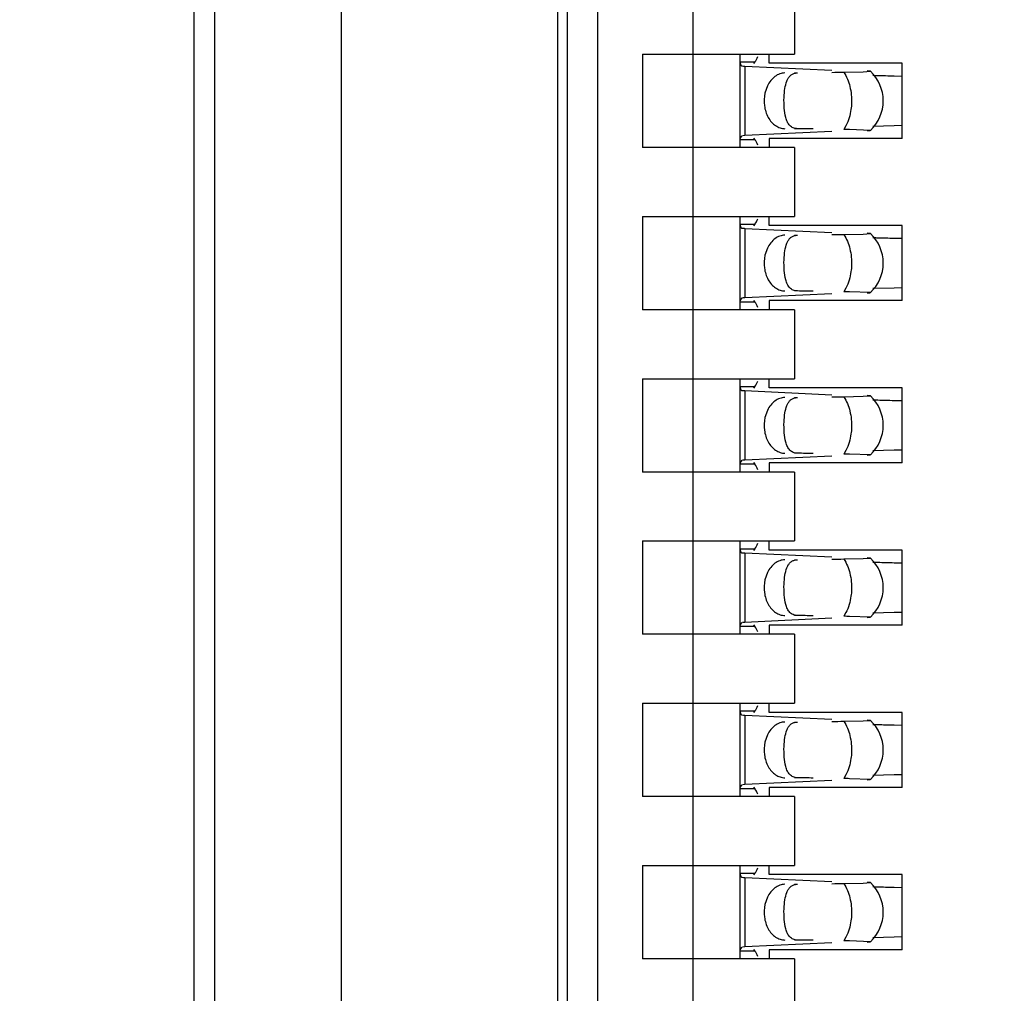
# Model space of a CAD drawing. Header units: inches. Extents: x 0 to 22, y 0 to 17.
# Tile 28 of 61: x 3.849 to 4.04, y 8.944 to 9.133. Entities that reach past the tile are written whole.
import ezdxf

# ---------------------------------------------------------------- set-up
doc = ezdxf.new("R2010")
doc.units = ezdxf.units.IN
doc.header["$LTSCALE"] = 1.21
doc.header["$MEASUREMENT"] = 0
doc.layers.get('0').update_dxf_attribs({"linetype": 'CONTINUOUS'})
doc.layers.add('DIMENSIONS', color=7, linetype='CONTINUOUS')
doc.styles.get("Standard").update_dxf_attribs({"font": 'txt', "width": 0.8})
doc.dimstyles.new('DIMSTYLE_1', dxfattribs={"dimtxt": 0.125, "dimasz": 0.18, "dimexe": 0.18, "dimexo": 0.0625, "dimgap": 0.09, "dimtad": 0, "dimtih": 1, "dimtoh": 1, "dimdec": 3, "dimzin": 4, "dimdsep": 46, "dimtxsty": 'STANDARD', "dimblk": '_FILLED', "dimblk1": '_FILLED', "dimblk2": '_FILLED', "dimcen": 0.09, "dimadec": 0, "dimazin": 0, "dimtp": 0.01, "dimtm": 0.01, "dimtfac": 1, "dimtdec": 3, "dimtofl": 0, "dimtmove": 0, "dimatfit": 3, "dimldrblk": '_FILLED', "dimfxl": 1, "dimtolj": 1, "dimtzin": 4, "dimarcsym": 0})

# ---------------------------------------------------------------- blocks, each defined once
blk = doc.blocks.new('*D14')
at = {"layer": 'DIMENSIONS', "color": 2, "linetype": 'CONTINUOUS'}
blk.add_line((3.9634381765, 7.385423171), (3.445098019, 7.385423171), dxfattribs=at)
at = {"layer": 'DIMENSIONS', "color": 2, "linetype": 'CONTINUOUS', "insert": (3.382598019, 7.447923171), "char_height": 0.125, "width": 1.425, "attachment_point": 3, "line_spacing_factor": 0.9}
blk.add_mtext('-3.706{\\Ftxt.shx;\\W1.000000;\\H0.125000; }[94.13]', dxfattribs=at)
blk = doc.blocks.new('_FILLED')
at = {"color": 0, "linetype": 'BYBLOCK'}
blk.add_solid([(0, 0), (-1, 0.1736111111), (-1, -0.1736111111)], dxfattribs=at)
blk = doc.blocks.new('*D15')
at = {"layer": 'DIMENSIONS', "color": 2, "linetype": 'CONTINUOUS'}
blk.add_line((3.928998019, 6.8692184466), (3.445098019, 6.8692184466), dxfattribs=at)
at = {"layer": 'DIMENSIONS', "color": 2, "linetype": 'CONTINUOUS', "insert": (3.382598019, 6.9317184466), "char_height": 0.125, "width": 1.525, "attachment_point": 3, "line_spacing_factor": 0.9}
blk.add_mtext('-4.222{\\Ftxt.shx;\\W1.000000;\\H0.125000; }[107.24]', dxfattribs=at)
blk = doc.blocks.new('*D16')
at = {"layer": 'DIMENSIONS', "color": 2, "linetype": 'CONTINUOUS'}
blk.add_line((4.337998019, 6.2692184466), (3.445098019, 6.2692184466), dxfattribs=at)
at = {"layer": 'DIMENSIONS', "color": 2, "linetype": 'CONTINUOUS', "insert": (3.382598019, 6.3317184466), "char_height": 0.125, "width": 1.525, "attachment_point": 3, "line_spacing_factor": 0.9}
blk.add_mtext('-4.822{\\Ftxt.shx;\\W1.000000;\\H0.125000; }[122.48]', dxfattribs=at)
blk = doc.blocks.new('*D17')
at = {"layer": 'DIMENSIONS', "color": 2, "linetype": 'CONTINUOUS'}
for p, q in [((3.7807905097, 6.1477749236), (3.6201636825, 5.9958963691)), ((4.326098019, 6.1477749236), (3.7807905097, 6.1477749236)), ((3.6201636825, 5.9958963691), (3.445098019, 5.9958963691))]:
    blk.add_line(p, q, dxfattribs=at)
at = {"layer": 'DIMENSIONS', "color": 2, "linetype": 'CONTINUOUS', "insert": (3.382598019, 6.0583963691), "char_height": 0.125, "width": 1.525, "attachment_point": 3, "line_spacing_factor": 0.9}
blk.add_mtext('-4.943{\\Ftxt.shx;\\W1.000000;\\H0.125000; }[125.56]', dxfattribs=at)

msp = doc.modelspace()

# ---------------------------------------------------------------- linework, layer by layer
at = {"color": 7, "linetype": 'CONTINUOUS'}
for p, q in [((3.886598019, 11.1606528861), (3.886598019, 6.4597840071)), ((3.911198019, 7.0476003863), (3.911198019, 10.3128365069)), ((3.953198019, 7.0805747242), (3.953198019, 10.2801945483)), ((3.9550720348, 7.385423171), (3.9550720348, 10.2200688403)), ((3.9609775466, 7.5035334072), (3.9609775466, 10.040934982)), ((3.9794814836, 7.5678205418), (3.9794814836, 10.0376714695)), ((3.882598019, 9.6802184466), (3.882598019, 7.6802184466)), ((3.999166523, 9.1401475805), (3.999166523, 9.1267617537)), ((3.9696389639, 9.1267617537), (3.9696389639, 9.1086515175)), ((3.9696389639, 9.1267617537), (3.999166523, 9.1267617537)), ((3.9885366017, 9.1267617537), (3.9885366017, 9.1086515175)), ((3.9885366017, 9.1252683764), (3.9914818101, 9.1252683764)), ((3.9885375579, 9.1253266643), (3.9885366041, 9.1252580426)), ((3.9885366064, 9.1252565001), (3.9887056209, 9.1246217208)), ((3.9914818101, 9.1252683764), (3.991191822, 9.1249412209)), ((3.994205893, 9.1249901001), (3.994205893, 9.1267617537)), ((4.0200326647, 9.1249901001), (3.994205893, 9.1249901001)), ((4.0200326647, 9.110423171), (4.0200326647, 9.1249901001)), ((3.9887056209, 9.1246217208), (3.9889237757, 9.1244802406)), ((3.9889237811, 9.1244821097), (3.9892816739, 9.1244602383)), ((3.9895034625, 9.124448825), (4.0063865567, 9.1236647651)), ((3.9993143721, 9.1230784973), (3.9997462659, 9.1231200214)), ((4.0087219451, 9.1232716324), (4.0124699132, 9.123351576)), ((4.0124699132, 9.123351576), (4.0138863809, 9.1234437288)), ((4.0138863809, 9.1234437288), (4.0132564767, 9.1234962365)), ((4.0184999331, 9.1225519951), (4.0200164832, 9.1225199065)), ((3.9938902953, 9.1206125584), (3.9934132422, 9.1192199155)), ((4.0063865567, 9.1117485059), (3.9895034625, 9.1109644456)), ((4.0138864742, 9.1119696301), (4.009849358, 9.1121229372)), ((4.0132565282, 9.111917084), (4.0138365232, 9.1119560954)), ((4.018499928, 9.1128611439), (4.0143417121, 9.1127509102)), ((4.0200164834, 9.1128932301), (4.018499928, 9.1128611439)), ((3.9914818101, 9.1101448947), (3.9885366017, 9.1101448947)), ((3.9885366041, 9.1101552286), (3.9885375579, 9.1100866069)), ((3.988578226, 9.1105294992), (3.9885366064, 9.1101567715)), ((3.9889237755, 9.1109331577), (3.988578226, 9.1105294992)), ((3.9895034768, 9.1109639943), (3.9890883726, 9.1109420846)), ((3.9911918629, 9.1104720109), (3.9914818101, 9.1101448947)), ((3.994205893, 9.110423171), (3.994205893, 9.1086515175)), ((4.0200326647, 9.110423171), (3.994205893, 9.110423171)), ((3.999166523, 9.1086515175), (3.9696389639, 9.1086515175)), ((3.999166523, 9.1086515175), (3.999166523, 9.0952656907)), ((3.9696389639, 9.0952656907), (3.9696389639, 9.0771554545)), ((3.9696389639, 9.0952656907), (3.999166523, 9.0952656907)), ((3.9885366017, 9.0952656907), (3.9885366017, 9.0771554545)), ((3.994205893, 9.0934940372), (3.994205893, 9.0952656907)), ((3.9885366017, 9.0937723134), (3.9914818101, 9.0937723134)), ((3.9885375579, 9.0938306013), (3.9885366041, 9.0937619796)), ((3.9885366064, 9.0937604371), (3.9887056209, 9.0931256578)), ((3.9887056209, 9.0931256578), (3.9889237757, 9.0929841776)), ((3.9889237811, 9.0929860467), (3.9892816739, 9.0929641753)), ((3.9895034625, 9.0929527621), (4.0063865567, 9.0921687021)), ((3.9914818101, 9.0937723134), (3.991191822, 9.0934451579)), ((4.0200326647, 9.0934940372), (3.994205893, 9.0934940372)), ((4.0200326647, 9.078927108), (4.0200326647, 9.0934940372)), ((3.9993143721, 9.0915824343), (3.9997462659, 9.0916239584)), ((4.0087219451, 9.0917755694), (4.0124699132, 9.091855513)), ((4.0124699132, 9.091855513), (4.0138863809, 9.0919476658)), ((4.0138863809, 9.0919476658), (4.0132564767, 9.0920001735)), ((4.0184999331, 9.0910559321), (4.0200164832, 9.0910238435)), ((3.9938902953, 9.0891164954), (3.9934132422, 9.0877238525)), ((4.018499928, 9.0813650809), (4.0143417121, 9.0812548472)), ((4.0200164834, 9.0813971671), (4.018499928, 9.0813650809)), ((3.9889237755, 9.0794370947), (3.988578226, 9.0790334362)), ((3.9895034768, 9.0794679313), (3.9890883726, 9.0794460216)), ((4.0063865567, 9.080252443), (3.9895034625, 9.0794683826)), ((4.0138864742, 9.0804735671), (4.009849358, 9.0806268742)), ((4.0132565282, 9.080421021), (4.0138365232, 9.0804600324)), ((3.999166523, 9.0771554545), (3.9696389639, 9.0771554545)), ((3.9914818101, 9.0786488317), (3.9885366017, 9.0786488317)), ((3.9885366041, 9.0786591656), (3.9885375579, 9.0785905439)), ((3.988578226, 9.0790334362), (3.9885366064, 9.0786607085)), ((3.9911918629, 9.0789759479), (3.9914818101, 9.0786488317)), ((3.994205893, 9.078927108), (3.994205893, 9.0771554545)), ((4.0200326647, 9.078927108), (3.994205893, 9.078927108)), ((3.999166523, 9.0771554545), (3.999166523, 9.0637696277)), ((3.9696389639, 9.0637696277), (3.9696389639, 9.0456593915)), ((3.9696389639, 9.0637696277), (3.999166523, 9.0637696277)), ((3.9885366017, 9.0637696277), (3.9885366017, 9.0456593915)), ((3.994205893, 9.0619979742), (3.994205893, 9.0637696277)), ((3.9885366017, 9.0622762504), (3.9914818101, 9.0622762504)), ((3.9885375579, 9.0623345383), (3.9885366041, 9.0622659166)), ((3.9885366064, 9.0622643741), (3.9887056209, 9.0616295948)), ((3.9914818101, 9.0622762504), (3.991191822, 9.0619490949)), ((4.0200326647, 9.0619979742), (3.994205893, 9.0619979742)), ((4.0200326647, 9.047431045), (4.0200326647, 9.0619979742)), ((3.9887056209, 9.0616295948), (3.9889237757, 9.0614881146)), ((3.9889237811, 9.0614899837), (3.9892816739, 9.0614681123)), ((3.9895034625, 9.0614566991), (4.0063865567, 9.0606726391)), ((3.9993143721, 9.0600863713), (3.9997462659, 9.0601278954)), ((4.0087219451, 9.0602795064), (4.0124699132, 9.06035945)), ((4.0124699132, 9.06035945), (4.0138863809, 9.0604516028)), ((4.0138863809, 9.0604516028), (4.0132564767, 9.0605041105)), ((4.0184999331, 9.0595598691), (4.0200164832, 9.0595277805)), ((3.9938902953, 9.0576204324), (3.9934132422, 9.0562277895)), ((4.0063865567, 9.04875638), (3.9895034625, 9.0479723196)), ((4.0138864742, 9.0489775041), (4.009849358, 9.0491308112)), ((4.0132565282, 9.048924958), (4.0138365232, 9.0489639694)), ((4.018499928, 9.049869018), (4.0143417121, 9.0497587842)), ((4.0200164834, 9.0499011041), (4.018499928, 9.049869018)), ((3.9914818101, 9.0471527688), (3.9885366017, 9.0471527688)), ((3.9885366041, 9.0471631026), (3.9885375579, 9.0470944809)), ((3.988578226, 9.0475373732), (3.9885366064, 9.0471646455)), ((3.9889237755, 9.0479410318), (3.988578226, 9.0475373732)), ((3.9895034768, 9.0479718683), (3.9890883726, 9.0479499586)), ((3.9911918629, 9.0474798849), (3.9914818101, 9.0471527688)), ((3.994205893, 9.047431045), (3.994205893, 9.0456593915)), ((4.0200326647, 9.047431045), (3.994205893, 9.047431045)), ((3.999166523, 9.0456593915), (3.9696389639, 9.0456593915)), ((3.999166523, 9.0456593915), (3.999166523, 9.0322735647)), ((3.9696389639, 9.0322735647), (3.9696389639, 9.0141633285)), ((3.9696389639, 9.0322735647), (3.999166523, 9.0322735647)), ((3.9885366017, 9.0322735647), (3.9885366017, 9.0141633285)), ((3.994205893, 9.0305019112), (3.994205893, 9.0322735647)), ((3.9885366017, 9.0307801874), (3.9914818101, 9.0307801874)), ((3.9885375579, 9.0308384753), (3.9885366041, 9.0307698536)), ((3.9885366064, 9.0307683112), (3.9887056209, 9.0301335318)), ((3.9887056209, 9.0301335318), (3.9889237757, 9.0299920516)), ((3.9889237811, 9.0299939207), (3.9892816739, 9.0299720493)), ((3.9895034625, 9.0299606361), (4.0063865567, 9.0291765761)), ((3.9914818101, 9.0307801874), (3.991191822, 9.0304530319)), ((4.0200326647, 9.0305019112), (3.994205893, 9.0305019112)), ((4.0200326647, 9.015934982), (4.0200326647, 9.0305019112)), ((3.9993143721, 9.0285903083), (3.9997462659, 9.0286318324)), ((4.0087219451, 9.0287834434), (4.0124699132, 9.028863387)), ((4.0124699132, 9.028863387), (4.0138863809, 9.0289555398)), ((4.0138863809, 9.0289555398), (4.0132564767, 9.0290080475)), ((4.0184999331, 9.0280638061), (4.0200164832, 9.0280317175)), ((3.9938902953, 9.0261243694), (3.9934132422, 9.0247317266)), ((4.018499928, 9.018372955), (4.0143417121, 9.0182627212)), ((4.0200164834, 9.0184050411), (4.018499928, 9.018372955)), ((3.988578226, 9.0160413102), (3.9885366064, 9.0156685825)), ((3.9889237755, 9.0164449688), (3.988578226, 9.0160413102)), ((3.9895034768, 9.0164758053), (3.9890883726, 9.0164538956)), ((4.0063865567, 9.017260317), (3.9895034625, 9.0164762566)), ((3.9911918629, 9.0159838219), (3.9914818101, 9.0156567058)), ((4.0138864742, 9.0174814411), (4.009849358, 9.0176347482)), ((4.0132565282, 9.017428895), (4.0138365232, 9.0174679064)), ((3.999166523, 9.0141633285), (3.9696389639, 9.0141633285)), ((3.9914818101, 9.0156567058), (3.9885366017, 9.0156567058)), ((3.9885366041, 9.0156670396), (3.9885375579, 9.0155984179)), ((3.994205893, 9.015934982), (3.994205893, 9.0141633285)), ((4.0200326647, 9.015934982), (3.994205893, 9.015934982)), ((3.999166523, 9.0141633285), (3.999166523, 9.0007775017)), ((3.9696389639, 9.0007775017), (3.9696389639, 8.9826672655)), ((3.9696389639, 9.0007775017), (3.999166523, 9.0007775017)), ((3.9885366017, 9.0007775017), (3.9885366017, 8.9826672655)), ((3.994205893, 8.9990058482), (3.994205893, 9.0007775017)), ((3.9885366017, 8.9992841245), (3.9914818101, 8.9992841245)), ((3.9885375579, 8.9993424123), (3.9885366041, 8.9992737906)), ((3.9885366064, 8.9992722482), (3.9887056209, 8.9986374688)), ((3.9914818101, 8.9992841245), (3.991191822, 8.9989569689)), ((4.0200326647, 8.9990058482), (3.994205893, 8.9990058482)), ((4.0200326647, 8.984438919), (4.0200326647, 8.9990058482)), ((3.9887056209, 8.9986374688), (3.9889237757, 8.9984959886)), ((3.9889237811, 8.9984978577), (3.9892816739, 8.9984759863)), ((3.9895034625, 8.9984645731), (4.0063865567, 8.9976805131)), ((3.9993143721, 8.9970942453), (3.9997462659, 8.9971357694)), ((4.0087219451, 8.9972873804), (4.0124699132, 8.997367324)), ((4.0124699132, 8.997367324), (4.0138863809, 8.9974594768)), ((4.0138863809, 8.9974594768), (4.0132564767, 8.9975119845)), ((4.0184999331, 8.9965677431), (4.0200164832, 8.9965356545)), ((3.9938902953, 8.9946283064), (3.9934132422, 8.9932356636)), ((4.0063865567, 8.985764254), (3.9895034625, 8.9849801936)), ((4.0138864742, 8.9859853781), (4.009849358, 8.9861386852)), ((4.0132565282, 8.985932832), (4.0138365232, 8.9859718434)), ((4.018499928, 8.986876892), (4.0143417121, 8.9867666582)), ((4.0200164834, 8.9869089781), (4.018499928, 8.986876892)), ((3.9914818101, 8.9841606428), (3.9885366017, 8.9841606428)), ((3.9885366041, 8.9841709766), (3.9885375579, 8.9841023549)), ((3.988578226, 8.9845452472), (3.9885366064, 8.9841725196)), ((3.9889237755, 8.9849489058), (3.988578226, 8.9845452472)), ((3.9895034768, 8.9849797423), (3.9890883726, 8.9849578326)), ((3.9911918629, 8.9844877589), (3.9914818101, 8.9841606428)), ((3.994205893, 8.984438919), (3.994205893, 8.9826672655)), ((4.0200326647, 8.984438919), (3.994205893, 8.984438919)), ((3.999166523, 8.9826672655), (3.9696389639, 8.9826672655)), ((3.999166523, 8.9826672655), (3.999166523, 8.9692814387)), ((3.9696389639, 8.9692814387), (3.9696389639, 8.9511712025)), ((3.9696389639, 8.9692814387), (3.999166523, 8.9692814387)), ((3.9885366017, 8.9692814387), (3.9885366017, 8.9511712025)), ((3.994205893, 8.9675097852), (3.994205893, 8.9692814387)), ((3.9885366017, 8.9677880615), (3.9914818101, 8.9677880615)), ((3.9885375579, 8.9678463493), (3.9885366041, 8.9677777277)), ((3.9885366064, 8.9677761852), (3.9887056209, 8.9671414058)), ((3.9887056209, 8.9671414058), (3.9889237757, 8.9669999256)), ((3.9889237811, 8.9670017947), (3.9892816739, 8.9669799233)), ((3.9895034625, 8.9669685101), (4.0063865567, 8.9661844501)), ((3.9914818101, 8.9677880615), (3.991191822, 8.9674609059)), ((4.0200326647, 8.9675097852), (3.994205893, 8.9675097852)), ((4.0200326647, 8.9529428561), (4.0200326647, 8.9675097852)), ((3.9993143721, 8.9655981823), (3.9997462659, 8.9656397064)), ((4.0087219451, 8.9657913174), (4.0124699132, 8.965871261)), ((4.0124699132, 8.965871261), (4.0138863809, 8.9659634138)), ((4.0138863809, 8.9659634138), (4.0132564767, 8.9660159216)), ((4.0184999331, 8.9650716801), (4.0200164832, 8.9650395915)), ((3.9938902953, 8.9631322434), (3.9934132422, 8.9617396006)), ((4.018499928, 8.955380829), (4.0143417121, 8.9552705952)), ((4.0200164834, 8.9554129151), (4.018499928, 8.955380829)), ((3.988578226, 8.9530491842), (3.9885366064, 8.9526764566)), ((3.9889237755, 8.9534528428), (3.988578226, 8.9530491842)), ((3.9895034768, 8.9534836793), (3.9890883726, 8.9534617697)), ((4.0063865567, 8.954268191), (3.9895034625, 8.9534841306)), ((3.9911918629, 8.952991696), (3.9914818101, 8.9526645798)), ((3.994205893, 8.9529428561), (3.994205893, 8.9511712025)), ((4.0200326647, 8.9529428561), (3.994205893, 8.9529428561)), ((4.0138864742, 8.9544893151), (4.009849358, 8.9546426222)), ((4.0132565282, 8.954436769), (4.0138365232, 8.9544757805)), ((3.999166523, 8.9511712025), (3.9696389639, 8.9511712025)), ((3.9914818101, 8.9526645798), (3.9885366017, 8.9526645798)), ((3.9885366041, 8.9526749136), (3.9885375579, 8.9526062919)), ((3.999166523, 8.9511712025), (3.999166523, 8.9377853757))]:
    msp.add_line(p, q, dxfattribs=at)
at = {"color": 9, "linetype": 'CONTINUOUS'}
for p, q in [((3.9895034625, 9.124448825), (3.9895034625, 9.1109644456)), ((3.999166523, 9.1231200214), (3.9997462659, 9.1231200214)), ((3.9997462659, 9.1122932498), (3.999166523, 9.1122932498)), ((4.0091334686, 9.1128531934), (4.0087219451, 9.1121416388)), ((3.9895034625, 9.0929527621), (3.9895034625, 9.0794683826)), ((3.999166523, 9.0916239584), (3.9997462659, 9.0916239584)), ((4.0091334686, 9.0813571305), (4.0087219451, 9.0806455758)), ((3.9997462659, 9.0807971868), (3.999166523, 9.0807971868)), ((3.9895034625, 9.0614566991), (3.9895034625, 9.0479723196)), ((3.999166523, 9.0601278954), (3.9997462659, 9.0601278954)), ((3.9997462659, 9.0493011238), (3.999166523, 9.0493011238)), ((4.0091334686, 9.0498610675), (4.0087219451, 9.0491495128)), ((3.9895034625, 9.0299606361), (3.9895034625, 9.0164762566)), ((3.999166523, 9.0286318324), (3.9997462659, 9.0286318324)), ((4.0091334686, 9.0183650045), (4.0087219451, 9.0176534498)), ((3.9997462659, 9.0178050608), (3.999166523, 9.0178050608)), ((3.9895034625, 8.9984645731), (3.9895034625, 8.9849801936)), ((3.999166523, 8.9971357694), (3.9997462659, 8.9971357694)), ((3.9997462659, 8.9863089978), (3.999166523, 8.9863089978)), ((4.0091334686, 8.9868689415), (4.0087219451, 8.9861573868)), ((3.9895034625, 8.9669685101), (3.9895034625, 8.9534841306)), ((3.999166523, 8.9656397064), (3.9997462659, 8.9656397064)), ((4.0091334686, 8.9553728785), (4.0087219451, 8.9546613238)), ((3.9997462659, 8.9548129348), (3.999166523, 8.9548129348))]:
    msp.add_line(p, q, dxfattribs=at)
at = {"color": 7, "linetype": 'CONTINUOUS'}
for centre, radius, start, end in [((3.9910816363, 9.1586327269), 0.0342198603, 266.9848544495, 267.3566322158), ((4.008493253, 9.1177066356), 0.0078740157, 313.2313990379, 46.7695386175), ((4.0229598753, 9.3838452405), 0.2613250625, 268.110127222, 268.3298669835), ((4.0252635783, 9.464188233), 0.3417010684, 268.3363875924, 268.582163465), ((4.0310384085, 9.6914902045), 0.5690763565, 268.5671778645, 268.737498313), ((4.0021397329, 8.6813445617), 0.4308473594, 88.9746889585, 89.1246374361), ((3.9910816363, 9.1271366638), 0.0342198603, 266.9848544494, 267.3566322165), ((4.008493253, 9.0862105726), 0.0078740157, 313.2313990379, 46.7695386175), ((4.0229598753, 9.3523491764), 0.2613250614, 268.1101272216, 268.329866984), ((4.0252635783, 9.43269217), 0.3417010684, 268.3363875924, 268.582163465), ((4.0310384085, 9.6599941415), 0.5690763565, 268.5671778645, 268.737498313), ((4.0021397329, 8.6498484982), 0.4308473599, 88.9746889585, 89.1246374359), ((3.9910816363, 9.0956406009), 0.0342198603, 266.9848544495, 267.3566322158), ((4.008493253, 9.0547145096), 0.0078740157, 313.2313990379, 46.7695386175), ((4.0229598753, 9.3208531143), 0.2613250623, 268.110127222, 268.3298669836), ((4.0252635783, 9.401196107), 0.3417010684, 268.3363875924, 268.582163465), ((4.0310384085, 9.628498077), 0.569076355, 268.5671778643, 268.7374983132), ((4.0021397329, 8.6183524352), 0.4308473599, 88.9746889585, 89.1246374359), ((3.9910816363, 9.0641445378), 0.0342198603, 266.9848544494, 267.3566322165), ((4.008493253, 9.0232184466), 0.0078740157, 313.2313990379, 46.7695386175), ((4.0229598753, 9.2893570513), 0.2613250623, 268.110127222, 268.3298669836), ((4.0252635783, 9.369700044), 0.3417010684, 268.3363875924, 268.582163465), ((4.0310384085, 9.5970020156), 0.5690763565, 268.5671778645, 268.737498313), ((4.0021397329, 8.5868563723), 0.4308473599, 88.9746889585, 89.1246374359), ((3.9910816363, 9.0326484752), 0.0342198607, 266.9848544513, 267.3566322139), ((4.008493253, 8.9917223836), 0.0078740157, 313.2313990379, 46.7695386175), ((4.0229598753, 9.2578609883), 0.2613250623, 268.110127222, 268.3298669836), ((4.0252635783, 9.338203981), 0.3417010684, 268.3363875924, 268.582163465), ((4.0310384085, 9.5655059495), 0.5690763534, 268.5671778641, 268.7374983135), ((4.0021397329, 8.5553603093), 0.4308473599, 88.9746889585, 89.1246374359), ((3.9910816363, 9.0011524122), 0.0342198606, 266.9848544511, 267.3566322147), ((4.008493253, 8.9602263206), 0.0078740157, 313.2313990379, 46.7695386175), ((4.0229598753, 9.2263649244), 0.2613250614, 268.1101272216, 268.329866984), ((4.0252635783, 9.3067079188), 0.3417010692, 268.3363875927, 268.5821634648), ((4.0310384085, 9.534009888), 0.569076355, 268.5671778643, 268.7374983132), ((4.0021397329, 8.5238642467), 0.4308473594, 88.9746889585, 89.1246374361)]:
    msp.add_arc(centre, radius, start, end, dxfattribs=at)
for centre, major_axis, ratio, start_param, end_param in [((3.9903439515, 9.1362895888), (-0, 0.0118110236), 0.2679491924, -2.7738167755, -2.5765937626), ((3.6720865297, 9.1177066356), (0.4711895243, 0.0078735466), 0.0001824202, -0.7820906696, -0.7749796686), ((3.6720865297, 9.1177066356), (0.4711895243, -0.0078735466), 0.0001824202, 0.7929389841, 0.8018391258), ((3.9903439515, 9.0991236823), (-0, 0.0118110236), 0.2679491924, -0.5650009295, -0.3677758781), ((3.9903439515, 9.1047935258), (-0, 0.0118110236), 0.2679491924, -2.7738167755, -2.5765937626), ((3.6720865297, 9.0862105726), (0.4711895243, 0.0078735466), 0.0001824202, -0.7820906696, -0.7749796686), ((3.6720865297, 9.0862105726), (0.4711895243, -0.0078735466), 0.0001824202, 0.7929389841, 0.8018391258), ((3.9903439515, 9.0676276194), (0, 0.0118110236), 0.2679491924, -0.5650009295, -0.3677758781), ((3.9903439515, 9.0732974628), (0, 0.0118110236), 0.2679491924, -2.7738167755, -2.5765937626), ((3.6720865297, 9.0547145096), (0.4711895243, 0.0078735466), 0.0001824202, -0.7820906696, -0.7749796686), ((3.6720865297, 9.0547145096), (0.4711895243, -0.0078735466), 0.0001824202, 0.7929389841, 0.8018391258), ((3.9903439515, 9.0361315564), (0, 0.0118110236), 0.2679491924, -0.5650009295, -0.3677758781), ((3.9903439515, 9.0418013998), (-0, 0.0118110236), 0.2679491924, -2.7738167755, -2.5765937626), ((3.6720865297, 9.0232184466), (0.4711895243, 0.0078735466), 0.0001824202, -0.7820906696, -0.7749796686), ((3.6720865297, 9.0232184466), (0.4711895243, -0.0078735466), 0.0001824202, 0.7929389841, 0.8018391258), ((3.9903439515, 9.0046354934), (-0, 0.0118110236), 0.2679491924, -0.5650009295, -0.3677758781), ((3.9903439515, 9.0103053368), (-0, 0.0118110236), 0.2679491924, -2.7738167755, -2.5765937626), ((3.6720865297, 8.9917223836), (0.4711895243, 0.0078735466), 0.0001824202, -0.7820906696, -0.7749796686), ((3.6720865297, 8.9917223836), (0.4711895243, -0.0078735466), 0.0001824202, 0.7929389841, 0.8018391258), ((3.9903439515, 8.9731394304), (0, 0.0118110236), 0.2679491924, -0.5650009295, -0.3677758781), ((3.9903439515, 8.9788092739), (0, 0.0118110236), 0.2679491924, -2.7738167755, -2.5765937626), ((3.6720865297, 8.9602263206), (0.4711895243, 0.0078735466), 0.0001824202, -0.7820906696, -0.7749796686), ((3.6720865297, 8.9602263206), (0.4711895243, -0.0078735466), 0.0001824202, 0.7929389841, 0.8018391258), ((3.9903439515, 8.9416433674), (-0, 0.0118110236), 0.2679491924, -0.5650009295, -0.3677758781)]:
    msp.add_ellipse(centre, major_axis=major_axis, ratio=ratio, start_param=start_param, end_param=end_param, dxfattribs=at)
for points, knots in [([(3.9972962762, 9.1231200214), (3.9969562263, 9.1231143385), (3.9962584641, 9.1229849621), (3.9953024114, 9.1224622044), (3.9944816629, 9.1216532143), (3.9940663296, 9.1209780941), (3.9938902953, 9.1206125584)], [0, 0, 0, 0, 0.229791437, 0.4696702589, 0.7258733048, 1, 1, 1, 1]), ([(3.9971210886, 9.1183655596), (3.9971433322, 9.1189516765), (3.9972376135, 9.1200270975), (3.9975291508, 9.1212920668), (3.9979133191, 9.122101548), (3.9982720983, 9.1225731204), (3.9987438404, 9.1229213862), (3.9991179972, 9.1230423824), (3.9993143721, 9.1230784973)], [0, 0, 0, 0, 0.3145836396, 0.5783093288, 0.6903244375, 0.7929302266, 0.8929102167, 1, 1, 1, 1]), ([(3.9934132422, 9.1192199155), (3.9932361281, 9.1184162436), (3.993170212, 9.1167630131), (3.9937778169, 9.1148173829), (3.99465103, 9.1135669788), (3.9954388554, 9.1128616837), (3.996335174, 9.1124100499), (3.9969806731, 9.1122985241), (3.9972962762, 9.1122932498)], [0, 0, 0, 0, 0.2761150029, 0.5429829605, 0.6674054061, 0.7841211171, 0.8940953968, 1, 1, 1, 1]), ([(3.9974682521, 9.1144651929), (3.9973080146, 9.115057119), (3.9971216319, 9.1163604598), (3.9970947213, 9.1176707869), (3.9971210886, 9.1183655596)], [0, 0, 0, 0, 0.468650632, 1, 1, 1, 1]), ([(3.9997462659, 9.1122932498), (3.9994531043, 9.1122982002), (3.9990199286, 9.1123703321), (3.9985316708, 9.1126400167), (3.9981279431, 9.1129929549), (3.9977391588, 9.113606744), (3.9975500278, 9.1141631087), (3.9974682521, 9.1144651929)], [0, 0, 0, 0, 0.2575080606, 0.3729976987, 0.4863784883, 0.7251431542, 1, 1, 1, 1]), ([(3.9972962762, 9.0916239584), (3.9969562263, 9.0916182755), (3.9962584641, 9.0914888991), (3.9953024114, 9.0909661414), (3.9944816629, 9.0901571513), (3.9940663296, 9.0894820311), (3.9938902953, 9.0891164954)], [0, 0, 0, 0, 0.229791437, 0.4696702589, 0.7258733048, 1, 1, 1, 1]), ([(3.9971210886, 9.0868694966), (3.9971433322, 9.0874556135), (3.9972376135, 9.0885310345), (3.9975291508, 9.0897960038), (3.9979133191, 9.090605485), (3.9982720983, 9.0910770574), (3.9987438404, 9.0914253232), (3.9991179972, 9.0915463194), (3.9993143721, 9.0915824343)], [0, 0, 0, 0, 0.3145836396, 0.5783093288, 0.6903244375, 0.7929302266, 0.8929102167, 1, 1, 1, 1]), ([(3.9934132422, 9.0877238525), (3.9932361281, 9.0869201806), (3.993170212, 9.0852669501), (3.9937778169, 9.0833213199), (3.99465103, 9.0820709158), (3.9954388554, 9.0813656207), (3.996335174, 9.0809139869), (3.9969806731, 9.0808024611), (3.9972962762, 9.0807971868)], [0, 0, 0, 0, 0.2761150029, 0.5429829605, 0.6674054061, 0.7841211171, 0.8940953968, 1, 1, 1, 1]), ([(3.9974682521, 9.0829691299), (3.9973080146, 9.0835610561), (3.9971216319, 9.0848643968), (3.9970947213, 9.0861747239), (3.9971210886, 9.0868694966)], [0, 0, 0, 0, 0.468650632, 1, 1, 1, 1]), ([(3.9997462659, 9.0807971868), (3.9994531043, 9.0808021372), (3.9990199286, 9.0808742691), (3.9985316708, 9.0811439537), (3.9981279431, 9.0814968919), (3.9977391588, 9.0821106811), (3.9975500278, 9.0826670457), (3.9974682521, 9.0829691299)], [0, 0, 0, 0, 0.2575080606, 0.3729976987, 0.4863784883, 0.7251431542, 1, 1, 1, 1]), ([(3.9972962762, 9.0601278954), (3.9969562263, 9.0601222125), (3.9962584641, 9.0599928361), (3.9953024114, 9.0594700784), (3.9944816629, 9.0586610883), (3.9940663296, 9.0579859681), (3.9938902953, 9.0576204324)], [0, 0, 0, 0, 0.229791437, 0.4696702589, 0.7258733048, 1, 1, 1, 1]), ([(3.9971210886, 9.0553734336), (3.9971433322, 9.0559595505), (3.9972376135, 9.0570349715), (3.9975291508, 9.0582999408), (3.9979133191, 9.059109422), (3.9982720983, 9.0595809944), (3.9987438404, 9.0599292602), (3.9991179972, 9.0600502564), (3.9993143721, 9.0600863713)], [0, 0, 0, 0, 0.3145836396, 0.5783093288, 0.6903244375, 0.7929302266, 0.8929102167, 1, 1, 1, 1]), ([(3.9934132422, 9.0562277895), (3.9932361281, 9.0554241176), (3.993170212, 9.0537708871), (3.9937778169, 9.0518252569), (3.99465103, 9.0505748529), (3.9954388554, 9.0498695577), (3.996335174, 9.0494179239), (3.9969806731, 9.0493063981), (3.9972962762, 9.0493011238)], [0, 0, 0, 0, 0.2761150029, 0.5429829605, 0.6674054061, 0.7841211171, 0.8940953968, 1, 1, 1, 1]), ([(3.9974682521, 9.0514730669), (3.9973080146, 9.0520649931), (3.9971216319, 9.0533683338), (3.9970947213, 9.0546786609), (3.9971210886, 9.0553734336)], [0, 0, 0, 0, 0.468650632, 1, 1, 1, 1]), ([(3.9997462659, 9.0493011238), (3.9994531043, 9.0493060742), (3.9990199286, 9.0493782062), (3.9985316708, 9.0496478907), (3.9981279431, 9.0500008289), (3.9977391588, 9.0506146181), (3.9975500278, 9.0511709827), (3.9974682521, 9.0514730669)], [0, 0, 0, 0, 0.2575080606, 0.3729976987, 0.4863784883, 0.7251431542, 1, 1, 1, 1]), ([(3.9972962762, 9.0286318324), (3.9969562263, 9.0286261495), (3.9962584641, 9.0284967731), (3.9953024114, 9.0279740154), (3.9944816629, 9.0271650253), (3.9940663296, 9.0264899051), (3.9938902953, 9.0261243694)], [0, 0, 0, 0, 0.229791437, 0.4696702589, 0.7258733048, 1, 1, 1, 1]), ([(3.9971210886, 9.0238773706), (3.9971433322, 9.0244634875), (3.9972376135, 9.0255389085), (3.9975291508, 9.0268038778), (3.9979133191, 9.027613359), (3.9982720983, 9.0280849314), (3.9987438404, 9.0284331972), (3.9991179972, 9.0285541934), (3.9993143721, 9.0285903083)], [0, 0, 0, 0, 0.3145836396, 0.5783093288, 0.6903244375, 0.7929302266, 0.8929102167, 1, 1, 1, 1]), ([(3.9934132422, 9.0247317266), (3.9932361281, 9.0239280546), (3.993170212, 9.0222748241), (3.9937778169, 9.0203291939), (3.99465103, 9.0190787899), (3.9954388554, 9.0183734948), (3.996335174, 9.0179218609), (3.9969806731, 9.0178103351), (3.9972962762, 9.0178050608)], [0, 0, 0, 0, 0.2761150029, 0.5429829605, 0.6674054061, 0.7841211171, 0.8940953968, 1, 1, 1, 1]), ([(3.9974682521, 9.0199770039), (3.9973080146, 9.0205689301), (3.9971216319, 9.0218722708), (3.9970947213, 9.0231825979), (3.9971210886, 9.0238773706)], [0, 0, 0, 0, 0.468650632, 1, 1, 1, 1]), ([(3.9997462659, 9.0178050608), (3.9994531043, 9.0178100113), (3.9990199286, 9.0178821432), (3.9985316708, 9.0181518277), (3.9981279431, 9.0185047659), (3.9977391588, 9.0191185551), (3.9975500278, 9.0196749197), (3.9974682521, 9.0199770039)], [0, 0, 0, 0, 0.2575080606, 0.3729976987, 0.4863784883, 0.7251431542, 1, 1, 1, 1]), ([(3.9972962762, 8.9971357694), (3.9969562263, 8.9971300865), (3.9962584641, 8.9970007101), (3.9953024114, 8.9964779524), (3.9944816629, 8.9956689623), (3.9940663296, 8.9949938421), (3.9938902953, 8.9946283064)], [0, 0, 0, 0, 0.229791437, 0.4696702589, 0.7258733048, 1, 1, 1, 1]), ([(3.9971210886, 8.9923813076), (3.9971433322, 8.9929674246), (3.9972376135, 8.9940428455), (3.9975291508, 8.9953078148), (3.9979133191, 8.996117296), (3.9982720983, 8.9965888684), (3.9987438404, 8.9969371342), (3.9991179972, 8.9970581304), (3.9993143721, 8.9970942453)], [0, 0, 0, 0, 0.3145836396, 0.5783093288, 0.6903244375, 0.7929302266, 0.8929102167, 1, 1, 1, 1]), ([(3.9934132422, 8.9932356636), (3.9932361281, 8.9924319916), (3.993170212, 8.9907787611), (3.9937778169, 8.9888331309), (3.99465103, 8.9875827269), (3.9954388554, 8.9868774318), (3.996335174, 8.9864257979), (3.9969806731, 8.9863142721), (3.9972962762, 8.9863089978)], [0, 0, 0, 0, 0.2761150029, 0.5429829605, 0.6674054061, 0.7841211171, 0.8940953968, 1, 1, 1, 1]), ([(3.9974682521, 8.9884809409), (3.9973080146, 8.9890728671), (3.9971216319, 8.9903762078), (3.9970947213, 8.9916865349), (3.9971210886, 8.9923813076)], [0, 0, 0, 0, 0.468650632, 1, 1, 1, 1]), ([(3.9997462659, 8.9863089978), (3.9994531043, 8.9863139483), (3.9990199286, 8.9863860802), (3.9985316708, 8.9866557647), (3.9981279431, 8.987008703), (3.9977391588, 8.9876224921), (3.9975500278, 8.9881788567), (3.9974682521, 8.9884809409)], [0, 0, 0, 0, 0.2575080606, 0.3729976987, 0.4863784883, 0.7251431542, 1, 1, 1, 1]), ([(3.9972962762, 8.9656397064), (3.9969562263, 8.9656340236), (3.9962584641, 8.9655046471), (3.9953024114, 8.9649818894), (3.9944816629, 8.9641728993), (3.9940663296, 8.9634977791), (3.9938902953, 8.9631322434)], [0, 0, 0, 0, 0.229791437, 0.4696702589, 0.7258733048, 1, 1, 1, 1]), ([(3.9971210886, 8.9608852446), (3.9971433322, 8.9614713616), (3.9972376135, 8.9625467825), (3.9975291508, 8.9638117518), (3.9979133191, 8.964621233), (3.9982720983, 8.9650928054), (3.9987438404, 8.9654410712), (3.9991179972, 8.9655620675), (3.9993143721, 8.9655981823)], [0, 0, 0, 0, 0.3145836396, 0.5783093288, 0.6903244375, 0.7929302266, 0.8929102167, 1, 1, 1, 1]), ([(3.9934132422, 8.9617396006), (3.9932361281, 8.9609359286), (3.993170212, 8.9592826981), (3.9937778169, 8.9573370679), (3.99465103, 8.9560866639), (3.9954388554, 8.9553813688), (3.996335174, 8.9549297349), (3.9969806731, 8.9548182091), (3.9972962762, 8.9548129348)], [0, 0, 0, 0, 0.2761150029, 0.5429829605, 0.6674054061, 0.7841211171, 0.8940953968, 1, 1, 1, 1]), ([(3.9974682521, 8.9569848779), (3.9973080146, 8.9575768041), (3.9971216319, 8.9588801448), (3.9970947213, 8.9601904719), (3.9971210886, 8.9608852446)], [0, 0, 0, 0, 0.468650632, 1, 1, 1, 1]), ([(3.9997462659, 8.9548129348), (3.9994531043, 8.9548178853), (3.9990199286, 8.9548900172), (3.9985316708, 8.9551597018), (3.9981279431, 8.95551264), (3.9977391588, 8.9561264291), (3.9975500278, 8.9566827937), (3.9974682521, 8.9569848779)], [0, 0, 0, 0, 0.2575080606, 0.3729976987, 0.4863784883, 0.7251431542, 1, 1, 1, 1])]:
    msp.add_open_spline(points, degree=3, knots=knots, dxfattribs=at)
at = {"color": 9, "linetype": 'CONTINUOUS'}
for points, knots in [([(4.0087219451, 9.1232716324), (4.0092706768, 9.1224310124), (4.010063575, 9.1204403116), (4.0102608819, 9.1183245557), (4.0102177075, 9.1172315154)], [0, 0, 0, 0, 0.4785423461, 1, 1, 1, 1]), ([(4.0102177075, 9.1172315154), (4.0102021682, 9.1168381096), (4.0100687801, 9.1153346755), (4.0096417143, 9.1138468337), (4.0091334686, 9.1128531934)], [0, 0, 0, 0, 0.260772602, 1, 1, 1, 1]), ([(4.0087219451, 9.0917755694), (4.0092706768, 9.0909349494), (4.010063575, 9.0889442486), (4.0102608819, 9.0868284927), (4.0102177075, 9.0857354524)], [0, 0, 0, 0, 0.4785423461, 1, 1, 1, 1]), ([(4.0102177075, 9.0857354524), (4.0102021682, 9.0853420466), (4.0100687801, 9.0838386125), (4.0096417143, 9.0823507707), (4.0091334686, 9.0813571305)], [0, 0, 0, 0, 0.260772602, 1, 1, 1, 1]), ([(4.0087219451, 9.0602795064), (4.0092706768, 9.0594388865), (4.010063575, 9.0574481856), (4.0102608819, 9.0553324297), (4.0102177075, 9.0542393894)], [0, 0, 0, 0, 0.4785423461, 1, 1, 1, 1]), ([(4.0102177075, 9.0542393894), (4.0102021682, 9.0538459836), (4.0100687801, 9.0523425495), (4.0096417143, 9.0508547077), (4.0091334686, 9.0498610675)], [0, 0, 0, 0, 0.260772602, 1, 1, 1, 1]), ([(4.0087219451, 9.0287834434), (4.0092706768, 9.0279428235), (4.010063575, 9.0259521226), (4.0102608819, 9.0238363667), (4.0102177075, 9.0227433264)], [0, 0, 0, 0, 0.4785423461, 1, 1, 1, 1]), ([(4.0102177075, 9.0227433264), (4.0102021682, 9.0223499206), (4.0100687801, 9.0208464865), (4.0096417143, 9.0193586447), (4.0091334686, 9.0183650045)], [0, 0, 0, 0, 0.260772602, 1, 1, 1, 1]), ([(4.0087219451, 8.9972873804), (4.0092706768, 8.9964467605), (4.010063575, 8.9944560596), (4.0102608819, 8.9923403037), (4.0102177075, 8.9912472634)], [0, 0, 0, 0, 0.4785423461, 1, 1, 1, 1]), ([(4.0102177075, 8.9912472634), (4.0102021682, 8.9908538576), (4.0100687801, 8.9893504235), (4.0096417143, 8.9878625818), (4.0091334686, 8.9868689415)], [0, 0, 0, 0, 0.260772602, 1, 1, 1, 1]), ([(4.0087219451, 8.9657913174), (4.0092706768, 8.9649506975), (4.010063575, 8.9629599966), (4.0102608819, 8.9608442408), (4.0102177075, 8.9597512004)], [0, 0, 0, 0, 0.4785423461, 1, 1, 1, 1]), ([(4.0102177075, 8.9597512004), (4.0102021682, 8.9593577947), (4.0100687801, 8.9578543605), (4.0096417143, 8.9563665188), (4.0091334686, 8.9553728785)], [0, 0, 0, 0, 0.260772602, 1, 1, 1, 1])]:
    msp.add_open_spline(points, degree=3, knots=knots, dxfattribs=at)

# ---------------------------------------------------------------- dimensions: what is measured, and where the dimension line sits
at = {"layer": 'DIMENSIONS', "color": 2, "linetype": 'CONTINUOUS'}
for feature_location, offset, origin, picture, middle in [((3.928998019, 6.8692184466), (-0.4838999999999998, 0), (3.991498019, 11.0912184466), '*D15', (2.370098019, 6.8692184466)), ((4.337998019, 6.2692184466), (-0.8928999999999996, 0), (4.400498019, 11.0912184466), '*D16', (2.370098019, 6.2692184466)), ((4.326098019, 6.1477749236), (-0.8809999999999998, -0.15187855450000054), (4.388598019, 11.0912184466), '*D17', (2.370098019, 5.9958963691)), ((3.9634381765, 7.385423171), (-0.5183401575, 0), (4.0259381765, 11.0912184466), '*D14', (2.420098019, 7.385423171))]:
    dim = msp.add_ordinate_dim(feature_location=feature_location, offset=offset, dtype=0, origin=origin, text='-<>', dimstyle='DIMSTYLE_1', dxfattribs=at)
    dim.commit()
    dim.dimension.update_dxf_attribs({"geometry": picture, "text_midpoint": middle})

doc.saveas('drawing.dxf')
